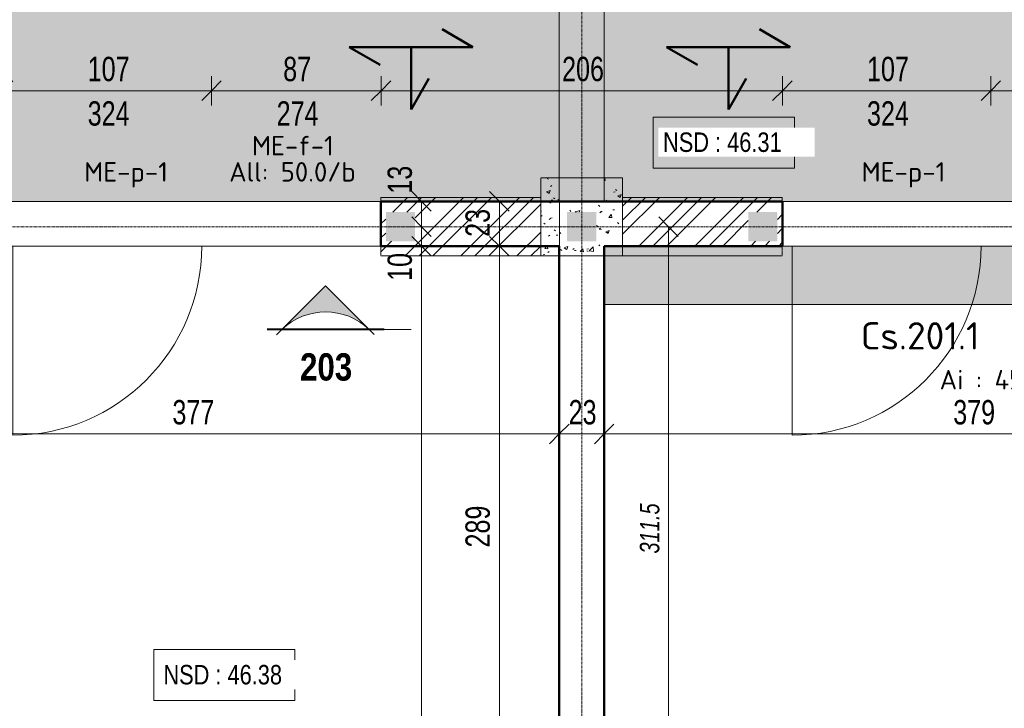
# Model space of a CAD drawing. Header units: millimetres. Extents: x 8507 to 240958, y -8745 to 78383.
# Tile 43 of 71: x 88289 to 93343, y 59267 to 62801. Entities that reach past the tile are written whole.
import ezdxf

# ---------------------------------------------------------------- set-up
doc = ezdxf.new("R2010")
doc.units = ezdxf.units.MM
for name, pattern in [('Ligne de quadrillage', [22.225, 12.7, -3.175, 3.175, -3.175]), ('Tiret 1_16_', [3.175, 1.5875, -1.5875]), ('tiret perso', [2.6, 1.3, -1.3])]:
    doc.linetypes.add(name, pattern=pattern)
for name, color, linetype, lineweight in [('A-ANNO-DIMS', 211, 'Continuous', 9), ('A-ANNO-DIMS-50', 211, 'Continuous', 9), ('A-DETL-GENF', 92, 'Continuous', 5), ('A-DETL-MBND', 5, 'Continuous', 5), ('A-DETL-WIDE', 214, 'Continuous', 50), ('A-DOOR', 31, 'Continuous', 9), ('A-DOOR-IDEN', 31, 'Continuous', 9), ('A-FLOR-IDEN', 11, 'Continuous', 9), ('A-GLAZ-IDEN', 152, 'Continuous', 9), ('A-WALL', 113, 'Continuous', 9), ('G-ANNO-SYMB', 111, 'Continuous', 9), ('S-BEAM-IDEN', 2, 'Continuous', 9), ('S-GRID', 1, 'Continuous', 9)]:
    doc.layers.add(name, color=color, linetype=linetype, lineweight=lineweight)
doc.styles.add('Arial Narrow_4', font='ARIALN.TTF', dxfattribs={"width": 0.9, "height": 125})
doc.styles.add('Arial Narrow_B_2', font='ARIALNB.TTF', dxfattribs={"height": 140})
doc.styles.add('Arial Narrow_I', font='ARIALNI.TTF', dxfattribs={"width": 0.9, "height": 100})
doc.styles.add('Arial_1', font='arial.ttf', dxfattribs={"width": 0.8, "height": 100})
doc.styles.add('ISOCPEUR', font='isocpeur.ttf', dxfattribs={"height": 100})
doc.styles.add('ISOCPEUR_B', font='txt', dxfattribs={"height": 140})
doc.dimstyles.new('AB6_1_50_-_GB', dxfattribs={"dimscale": 304.8, "dimtxt": 127.928872, "dimasz": 0.328084, "dimexe": 0.246063, "dimexo": 0.0625, "dimgap": 0.04101, "dimtad": 1, "dimdec": 0, "dimlfac": 0.1, "dimdsep": 46, "dimtxsty": 'Arial Narrow_4', "dimblk1": 'OBLIQUE', "dimblk2": 'OBLIQUE', "dimsah": 1, "dimcen": 0.09, "dimazin": 0, "dimtfac": 1, "dimtdec": 4, "dimtix": 1, "dimtmove": 0, "dimatfit": 3, "dimfxl": 0.246063, "dimfxlon": 1, "dimtvp": 1, "dimtolj": 1, "dimtzin": 0, "dimarcsym": 2})
doc.dimstyles.new('AB6_1_50_-_GB_1', dxfattribs={"dimscale": 304.8, "dimtxt": 127.928872, "dimasz": 0.328084, "dimexe": 0.246063, "dimexo": 0.0625, "dimgap": 0.04101, "dimtad": 1, "dimdec": 0, "dimlfac": 0.1, "dimdsep": 46, "dimtxsty": 'Arial Narrow_4', "dimblk1": 'OBLIQUE', "dimblk2": 'OBLIQUE', "dimsah": 1, "dimcen": 0.09, "dimazin": 0, "dimtfac": 1, "dimtdec": 4, "dimtix": 1, "dimtmove": 2, "dimatfit": 3, "dimfxl": 0.246063, "dimfxlon": 1, "dimtvp": 1, "dimtolj": 1, "dimtzin": 0, "dimarcsym": 2})
doc.dimstyles.new('AB6_1_50_-_GB_3', dxfattribs={"dimscale": 304.8, "dimtxt": 127.928872, "dimasz": 0.328084, "dimexe": 0.246063, "dimexo": 0.0625, "dimgap": 0.04101, "dimtad": 1, "dimdec": 0, "dimlfac": 0.1, "dimdsep": 46, "dimtxsty": 'Arial Narrow_4', "dimblk1": 'OBLIQUE', "dimblk2": 'OBLIQUE', "dimsah": 1, "dimcen": 0.09, "dimazin": 0, "dimtfac": 1, "dimtdec": 4, "dimtix": 1, "dimtmove": 0, "dimatfit": 3, "dimfxl": 0.246063, "dimfxlon": 1, "dimtvp": 1, "dimtolj": 1, "dimtzin": 0, "dimarcsym": 2})
doc.dimstyles.new('AB6_1_50_-_GB_Italique', dxfattribs={"dimscale": 304.8, "dimtxt": 102.343097, "dimasz": 0.328084, "dimexe": 0.246063, "dimexo": 0.0625, "dimgap": 0.057415, "dimtad": 1, "dimdec": 1, "dimlfac": 0.1, "dimrnd": 0.1, "dimdsep": 46, "dimtxsty": 'Arial Narrow_I', "dimblk1": 'OBLIQUE', "dimblk2": 'OBLIQUE', "dimsah": 1, "dimcen": 0.09, "dimazin": 0, "dimtfac": 1, "dimtdec": 4, "dimtix": 1, "dimtmove": 0, "dimatfit": 3, "dimfxl": 0.246063, "dimfxlon": 1, "dimtvp": 1, "dimtfill": 1, "dimtolj": 1, "dimtzin": 0, "dimarcsym": 2})
pattern_1 = [(45, (64631.8, -542.27), (-143.6841, 143.6841), []), (45, (64703.64, -542.27), (-143.6841, 143.6841), []), (45, (64775.48, -542.27), (-143.6841, 143.6841), [])]

# ---------------------------------------------------------------- blocks, each defined once
blk = doc.blocks.new('Porte 1Vtl - ME-p-1-3010145-R-1 variante')
at = {"layer": 'A-DOOR'}
blk.add_line((485, 115), (485, 1085), dxfattribs=at)
blk.add_arc((485, 115), 970, 90, 180, dxfattribs=at)
blk = doc.blocks.new('Vue de détail - Extrémité de la ligne de coupe - Pleine AB6-966899-R-1 variante')
at = {"layer": 'G-ANNO-SYMB'}
h = blk.add_hatch(color=256, dxfattribs=at)
edge = h.paths.add_edge_path()
edge.add_line((-6, 4.49), (-1.51, 0))
edge.add_arc((-6, -4.7), 6.5, 46.3308, 133.6692)
edge.add_line((-10.49, 0), (-6, 4.49))
for p, q in [((-6, 4.49), (-11.04, -0.56)), ((-6, 4.49), (-10.49, 0)), ((-6, 4.49), (-1.01, -0.51)), ((-1.51, 0), (-6, 4.49)), ((-12, 0.05), (0, 0.05)), ((-12, 0), (0, 0)), ((-12, 0), (-10.49, 0)), ((-12, -0.05), (0, -0.05)), ((0, 0), (-1.51, 0))]:
    blk.add_line(p, q, dxfattribs=at)
blk.add_arc((-6, -4.7), 6.5, 46.3308, 133.6692, dxfattribs=at)
blk = doc.blocks.new('DIMBLOCK32-R-1 variante')
at = {"layer": 'A-ANNO-DIMS-50'}
for p, q in [((88203.7, 62436.3), (88203.7, 62511.3)), ((89273.7, 62436.3), (89273.7, 62511.3)), ((88203.7, 62436.3), (89273.7, 62436.3)), ((88203.7, 62436.3), (88203.7, 62361.3)), ((89273.7, 62436.3), (89273.7, 62361.3))]:
    blk.add_line(p, q, dxfattribs=at)
at = {"layer": 'A-ANNO-DIMS-50', "lineweight": 18}
for p, q in [((88203.7, 62436.3), (88253.7, 62486.3)), ((89273.7, 62436.3), (89323.7, 62486.3)), ((88203.7, 62436.3), (88153.7, 62386.3)), ((89273.7, 62436.3), (89223.7, 62386.3))]:
    blk.add_line(p, q, dxfattribs=at)
at = {"layer": 'A-ANNO-DIMS-50', "color": 0, "char_height": 125, "width": 241.237, "attachment_point": 1, "line_spacing_factor": 0.974696, "style": 'Arial Narrow_4'}
for s, insert in [('107', (88638.1, 62610.4)), ('324', (88638.1, 62382.3))]:
    blk.add_mtext(s, dxfattribs=dict(at, insert=insert))
blk = doc.blocks.new('_Oblique')
at = {"color": 0, "linetype": 'ByBlock', "lineweight": -2}
blk.add_line((-0.5, -0.5), (0.5, 0.5), dxfattribs=at)
blk = doc.blocks.new('DIMBLOCK33-R-1 variante')
at = {"layer": 'A-ANNO-DIMS-50'}
for p, q in [((89273.7, 62436.3), (89273.7, 62511.3)), ((90143.7, 62436.3), (90143.7, 62511.3)), ((89273.7, 62436.3), (90143.7, 62436.3)), ((89273.7, 62436.3), (89273.7, 62361.3)), ((90143.7, 62436.3), (90143.7, 62361.3))]:
    blk.add_line(p, q, dxfattribs=at)
at = {"layer": 'A-ANNO-DIMS-50', "lineweight": 18}
for p, q in [((89273.7, 62436.3), (89323.7, 62486.3)), ((90143.7, 62436.3), (90193.7, 62486.3)), ((89273.7, 62436.3), (89223.7, 62386.3)), ((90143.7, 62436.3), (90093.7, 62386.3))]:
    blk.add_line(p, q, dxfattribs=at)
at = {"layer": 'A-ANNO-DIMS-50', "color": 0, "char_height": 125, "attachment_point": 1, "line_spacing_factor": 0.974696, "style": 'Arial Narrow_4'}
for s, insert, width in [('87', (89641.6, 62610.4), 160.825), ('274', (89608.1, 62382.3), 241.237)]:
    blk.add_mtext(s, dxfattribs=dict(at, insert=insert, width=width))
blk = doc.blocks.new('DIMBLOCK34-R-1 variante')
at = {"layer": 'A-ANNO-DIMS-50'}
for p, q in [((90143.7, 62436.3), (90143.7, 62511.3)), ((92203.7, 62436.3), (92203.7, 62511.3)), ((90143.7, 62436.3), (92203.7, 62436.3)), ((90143.7, 62436.3), (90143.7, 62361.3)), ((92203.7, 62436.3), (92203.7, 62361.3))]:
    blk.add_line(p, q, dxfattribs=at)
at = {"layer": 'A-ANNO-DIMS-50', "lineweight": 18}
for p, q in [((90143.7, 62436.3), (90193.7, 62486.3)), ((92203.7, 62436.3), (92253.7, 62486.3)), ((90143.7, 62436.3), (90093.7, 62386.3)), ((92203.7, 62436.3), (92153.7, 62386.3))]:
    blk.add_line(p, q, dxfattribs=at)
at = {"layer": 'A-ANNO-DIMS-50', "color": 0, "insert": (91073.1, 62610.4), "char_height": 125, "width": 241.237, "attachment_point": 1, "line_spacing_factor": 0.974696, "style": 'Arial Narrow_4'}
blk.add_mtext('206', dxfattribs=at)
blk = doc.blocks.new('DIMBLOCK35-R-1 variante')
at = {"layer": 'A-ANNO-DIMS-50'}
for p, q in [((92203.7, 62436.3), (92203.7, 62511.3)), ((93273.7, 62436.3), (93273.7, 62511.3)), ((92203.7, 62436.3), (93273.7, 62436.3)), ((92203.7, 62436.3), (92203.7, 62361.3)), ((93273.7, 62436.3), (93273.7, 62361.3))]:
    blk.add_line(p, q, dxfattribs=at)
at = {"layer": 'A-ANNO-DIMS-50', "lineweight": 18}
for p, q in [((92203.7, 62436.3), (92253.7, 62486.3)), ((93273.7, 62436.3), (93323.7, 62486.3)), ((92203.7, 62436.3), (92153.7, 62386.3)), ((93273.7, 62436.3), (93223.7, 62386.3))]:
    blk.add_line(p, q, dxfattribs=at)
at = {"layer": 'A-ANNO-DIMS-50', "color": 0, "char_height": 125, "width": 241.237, "attachment_point": 1, "line_spacing_factor": 0.974696, "style": 'Arial Narrow_4'}
for s, insert in [('107', (92638.1, 62610.4)), ('324', (92638.1, 62382.3))]:
    blk.add_mtext(s, dxfattribs=dict(at, insert=insert))
blk = doc.blocks.new('DIMBLOCK36-R-1 variante')
at = {"layer": 'A-ANNO-DIMS-50'}
for p, q in [((93273.7, 62436.3), (93273.7, 62511.3)), ((94143.7, 62436.3), (94143.7, 62511.3)), ((93273.7, 62436.3), (94143.7, 62436.3)), ((93273.7, 62436.3), (93273.7, 62361.3)), ((94143.7, 62436.3), (94143.7, 62361.3))]:
    blk.add_line(p, q, dxfattribs=at)
at = {"layer": 'A-ANNO-DIMS-50', "lineweight": 18}
for p, q in [((93273.7, 62436.3), (93323.7, 62486.3)), ((94143.7, 62436.3), (94193.7, 62486.3)), ((93273.7, 62436.3), (93223.7, 62386.3)), ((94143.7, 62436.3), (94093.7, 62386.3))]:
    blk.add_line(p, q, dxfattribs=at)
at = {"layer": 'A-ANNO-DIMS-50', "color": 0, "char_height": 125, "attachment_point": 1, "line_spacing_factor": 0.974696, "style": 'Arial Narrow_4'}
for s, insert, width in [('87', (93641.6, 62610.4), 160.825), ('274', (93608.1, 62382.3), 241.237)]:
    blk.add_mtext(s, dxfattribs=dict(at, insert=insert, width=width))
blk = doc.blocks.new('DIMBLOCK49-R-1 variante')
at = {"layer": 'A-ANNO-DIMS-50', "lineweight": 18}
for p, q in [((90751.3, 61638.6), (90701.3, 61688.6)), ((90751.3, 61638.6), (90801.3, 61588.6)), ((90751.3, 58747), (90701.3, 58797)), ((90751.3, 58747), (90801.3, 58697))]:
    blk.add_line(p, q, dxfattribs=at)
at = {"layer": 'A-ANNO-DIMS-50'}
for p, q in [((90751.3, 61638.6), (90676.3, 61638.6)), ((90751.3, 58747), (90751.3, 61638.6)), ((90751.3, 61638.6), (90826.3, 61638.6)), ((90751.3, 58747), (90676.3, 58747)), ((90751.3, 58747), (90826.3, 58747))]:
    blk.add_line(p, q, dxfattribs=at)
at = {"layer": 'A-ANNO-DIMS-50', "color": 0, "insert": (90577.2, 60092.3), "char_height": 125, "width": 241.237, "attachment_point": 1, "rotation": 90, "line_spacing_factor": 0.974696, "style": 'Arial Narrow_4'}
blk.add_mtext('289', dxfattribs=at)
blk = doc.blocks.new('DIMBLOCK50-R-1 variante')
at = {"layer": 'A-ANNO-DIMS-50', "lineweight": 18}
for p, q in [((90751.3, 61868.6), (90701.3, 61918.6)), ((90751.3, 61868.6), (90801.3, 61818.6)), ((90751.3, 61638.6), (90701.3, 61688.6)), ((90751.3, 61638.6), (90801.3, 61588.6))]:
    blk.add_line(p, q, dxfattribs=at)
at = {"layer": 'A-ANNO-DIMS-50'}
for p, q in [((90751.3, 61868.6), (90676.3, 61868.6)), ((90751.3, 61638.6), (90751.3, 61868.6)), ((90751.3, 61868.6), (90826.3, 61868.6)), ((90751.3, 61638.6), (90676.3, 61638.6)), ((90751.3, 61638.6), (90826.3, 61638.6))]:
    blk.add_line(p, q, dxfattribs=at)
at = {"layer": 'A-ANNO-DIMS-50', "color": 0, "insert": (90577.2, 61686.5), "char_height": 125, "width": 160.825, "attachment_point": 1, "rotation": 90, "line_spacing_factor": 0.974696, "style": 'Arial Narrow_4'}
blk.add_mtext('23', dxfattribs=at)
blk = doc.blocks.new('DIMBLOCK76-R-1 variante')
at = {"layer": 'A-ANNO-DIMS-50'}
for p, q in [((91288.7, 60675.1), (91288.7, 60750.1)), ((95073.7, 60675.1), (95073.7, 60750.1)), ((95073.7, 60675.1), (91288.7, 60675.1)), ((91288.7, 60675.1), (91288.7, 60600.1)), ((95073.7, 60675.1), (95073.7, 60600.1))]:
    blk.add_line(p, q, dxfattribs=at)
at = {"layer": 'A-ANNO-DIMS-50', "lineweight": 18}
for p, q in [((91288.7, 60675.1), (91338.7, 60725.1)), ((95073.7, 60675.1), (95123.7, 60725.1)), ((91288.7, 60675.1), (91238.7, 60625.1)), ((95073.7, 60675.1), (95023.7, 60625.1))]:
    blk.add_line(p, q, dxfattribs=at)
at = {"layer": 'A-ANNO-DIMS-50', "color": 0, "insert": (93080.6, 60849.1), "char_height": 125, "width": 241.237, "attachment_point": 1, "line_spacing_factor": 0.974696, "style": 'Arial Narrow_4'}
blk.add_mtext('379', dxfattribs=at)
blk = doc.blocks.new('DIMBLOCK77-R-1 variante')
at = {"layer": 'A-ANNO-DIMS-50'}
for p, q in [((91058.7, 60675.1), (91058.7, 60750.1)), ((91288.7, 60675.1), (91288.7, 60750.1)), ((91288.7, 60675.1), (91058.7, 60675.1)), ((91058.7, 60675.1), (91058.7, 60600.1)), ((91288.7, 60675.1), (91288.7, 60600.1))]:
    blk.add_line(p, q, dxfattribs=at)
at = {"layer": 'A-ANNO-DIMS-50', "lineweight": 18}
for p, q in [((91058.7, 60675.1), (91108.7, 60725.1)), ((91288.7, 60675.1), (91338.7, 60725.1)), ((91058.7, 60675.1), (91008.7, 60625.1)), ((91288.7, 60675.1), (91238.7, 60625.1))]:
    blk.add_line(p, q, dxfattribs=at)
at = {"layer": 'A-ANNO-DIMS-50', "color": 0, "insert": (91106.6, 60849.1), "char_height": 125, "width": 160.825, "attachment_point": 1, "line_spacing_factor": 0.974696, "style": 'Arial Narrow_4'}
blk.add_mtext('23', dxfattribs=at)
blk = doc.blocks.new('DIMBLOCK78-R-1 variante')
at = {"layer": 'A-ANNO-DIMS-50'}
for p, q in [((87288.7, 60675.1), (87288.7, 60750.1)), ((91058.7, 60675.1), (91058.7, 60750.1)), ((91058.7, 60675.1), (87288.7, 60675.1)), ((87288.7, 60675.1), (87288.7, 60600.1)), ((91058.7, 60675.1), (91058.7, 60600.1))]:
    blk.add_line(p, q, dxfattribs=at)
at = {"layer": 'A-ANNO-DIMS-50', "lineweight": 18}
for p, q in [((87288.7, 60675.1), (87338.7, 60725.1)), ((91058.7, 60675.1), (91108.7, 60725.1)), ((87288.7, 60675.1), (87238.7, 60625.1)), ((91058.7, 60675.1), (91008.7, 60625.1))]:
    blk.add_line(p, q, dxfattribs=at)
at = {"layer": 'A-ANNO-DIMS-50', "color": 0, "insert": (89073.1, 60849.1), "char_height": 125, "width": 241.237, "attachment_point": 1, "line_spacing_factor": 0.974696, "style": 'Arial Narrow_4'}
blk.add_mtext('377', dxfattribs=at)
blk = doc.blocks.new('DIMBLOCK297-R-1 variante')
at = {"layer": 'A-ANNO-DIMS-50', "lineweight": 18}
for p, q in [((91618.9, 61738.6), (91568.9, 61788.6)), ((91618.9, 61738.6), (91668.9, 61688.6)), ((91618.9, 58623.6), (91568.9, 58673.6)), ((91618.9, 58623.6), (91668.9, 58573.6))]:
    blk.add_line(p, q, dxfattribs=at)
at = {"layer": 'A-ANNO-DIMS-50'}
for p, q in [((91618.9, 61738.6), (91543.9, 61738.6)), ((91618.9, 61738.6), (91618.9, 58623.6)), ((91618.9, 61738.6), (91693.9, 61738.6)), ((91618.9, 58623.6), (91543.9, 58623.6)), ((91618.9, 58623.6), (91693.9, 58623.6))]:
    blk.add_line(p, q, dxfattribs=at)
at = {"layer": 'A-ANNO-DIMS-50', "color": 0, "insert": (91472.2, 60060.8), "char_height": 100, "width": 288.51, "attachment_point": 1, "rotation": 90, "line_spacing_factor": 0.974696, "style": 'Arial Narrow_I', "bg_fill": 3, "box_fill_scale": 1.25, "bg_fill_color": 256, "bg_fill_true_color": 13158600, "bg_fill_transparency": 0}
blk.add_mtext('311.5', dxfattribs=at)
blk = doc.blocks.new('DIMBLOCK339-R-1 variante')
at = {"layer": 'A-ANNO-DIMS-50', "lineweight": 18}
for p, q in [((90351.3, 61638.6), (90301.3, 61688.6)), ((90351.3, 61638.6), (90401.3, 61588.6)), ((90351.3, 53535.4), (90301.3, 53585.4)), ((90351.3, 53535.4), (90401.3, 53485.4))]:
    blk.add_line(p, q, dxfattribs=at)
at = {"layer": 'A-ANNO-DIMS-50'}
for p, q in [((90351.3, 61638.6), (90276.3, 61638.6)), ((90351.3, 53535.4), (90351.3, 61638.6)), ((90351.3, 61638.6), (90426.3, 61638.6)), ((90351.3, 53535.4), (90276.3, 53535.4)), ((90351.3, 53535.4), (90426.3, 53535.4))]:
    blk.add_line(p, q, dxfattribs=at)
at = {"layer": 'A-ANNO-DIMS-50', "color": 0, "insert": (90177.2, 57486.5), "char_height": 125, "width": 241.237, "attachment_point": 1, "rotation": 90, "line_spacing_factor": 0.974696, "style": 'Arial Narrow_4'}
blk.add_mtext('810', dxfattribs=at)
blk = doc.blocks.new('DIMBLOCK340-R-1 variante')
at = {"layer": 'A-ANNO-DIMS-50', "lineweight": 18}
for p, q in [((90351.3, 61738.6), (90301.3, 61788.6)), ((90351.3, 61738.6), (90401.3, 61688.6)), ((90351.3, 61638.6), (90301.3, 61688.6)), ((90351.3, 61638.6), (90401.3, 61588.6))]:
    blk.add_line(p, q, dxfattribs=at)
at = {"layer": 'A-ANNO-DIMS-50'}
for p, q in [((90351.3, 61738.6), (90276.3, 61738.6)), ((90351.3, 61638.6), (90351.3, 61738.6)), ((90351.3, 61738.6), (90426.3, 61738.6)), ((90351.3, 61638.6), (90276.3, 61638.6)), ((90351.3, 61638.6), (90426.3, 61638.6))]:
    blk.add_line(p, q, dxfattribs=at)
at = {"layer": 'A-ANNO-DIMS-50', "color": 0, "insert": (90177.2, 61460.4), "char_height": 125, "width": 160.825, "attachment_point": 1, "rotation": 90, "line_spacing_factor": 0.974696, "style": 'Arial Narrow_4'}
blk.add_mtext('10', dxfattribs=at)
blk = doc.blocks.new('DIMBLOCK341-R-1 variante')
at = {"layer": 'A-ANNO-DIMS-50', "lineweight": 18}
for p, q in [((90351.3, 61868.6), (90301.3, 61918.6)), ((90351.3, 61868.6), (90401.3, 61818.6)), ((90351.3, 61738.6), (90301.3, 61788.6)), ((90351.3, 61738.6), (90401.3, 61688.6))]:
    blk.add_line(p, q, dxfattribs=at)
at = {"layer": 'A-ANNO-DIMS-50'}
for p, q in [((90351.3, 61868.6), (90276.3, 61868.6)), ((90351.3, 61738.6), (90351.3, 61868.6)), ((90351.3, 61868.6), (90426.3, 61868.6)), ((90351.3, 61738.6), (90276.3, 61738.6)), ((90351.3, 61738.6), (90426.3, 61738.6))]:
    blk.add_line(p, q, dxfattribs=at)
at = {"layer": 'A-ANNO-DIMS-50', "color": 0, "insert": (90177.2, 61908), "char_height": 125, "width": 160.825, "attachment_point": 1, "rotation": 90, "line_spacing_factor": 0.974696, "style": 'Arial Narrow_4'}
blk.add_mtext('13', dxfattribs=at)

msp = doc.modelspace()

# ---------------------------------------------------------------- hatches: boundary and pattern name
at = {"layer": 'A-DETL-GENF'}
for points in [[(90168.65, 61663.56), (90318.65, 61663.56), (90318.65, 61813.56), (90168.65, 61813.56)], [(91098.65, 61663.56), (91248.65, 61663.56), (91248.65, 61813.56), (91098.65, 61813.56)], [(92028.65, 61663.56), (92178.65, 61663.56), (92178.65, 61813.56), (92028.65, 61813.56)]]:
    msp.add_hatch(color=8, dxfattribs=at).paths.add_polyline_path(points)
at = {"layer": 'A-DETL-MBND'}
h = msp.add_hatch(dxfattribs=at)
h.set_pattern_fill('FP_17', color=8, style=0, pattern_type=2)
h.set_pattern_definition([(0, (64631.8, -542.27), (0, 101.6), [3.353, -98.247]), (0, (64682.6, -491.47), (0, 101.6), [3.353, -98.247])])
h.paths.add_polyline_path([(95303.65, 61838.56), (99048.65, 61838.56), (99048.65, 63400.23), (95303.65, 63400.23), (95303.65, 61868.56)])
h.paths.add_polyline_path([(99298.65, 61838.56), (99843.65, 61838.56), (99843.65, 63400.23), (99298.65, 63400.23), (99298.65, 61889.41)])
h.paths.add_polyline_path([(95073.65, 61868.56), (95073.65, 63400.23), (91288.65, 63400.23), (91288.65, 61868.56), (93383.99, 61868.56)])
h.paths.add_polyline_path([(91058.65, 61868.56), (91058.65, 63400.23), (87288.65, 63400.23), (87288.65, 61868.56), (89812.49, 61868.56)])
h.paths.add_polyline_path([(87058.65, 61868.56), (87058.65, 63400.23), (83288.65, 63400.23), (83288.65, 61868.56), (86241, 61868.56)])
h.paths.add_polyline_path([(83058.65, 61868.56), (83058.65, 63400.23), (79288.65, 63400.23), (79288.65, 61868.56), (82669.5, 61868.56)])
h.paths.add_polyline_path([(79058.65, 61868.56), (79058.65, 63400.23), (75283.65, 63400.23), (75283.65, 61868.56), (78523.65, 61868.56)])
h.paths.add_polyline_path([(75053.65, 61868.56), (75053.65, 63400.23), (71288.65, 63400.23), (71288.65, 61868.56), (74790.95, 61868.56)])
h.paths.add_polyline_path([(71058.65, 61868.56), (71058.65, 63400.23), (67288.65, 63400.23), (67288.65, 61868.56), (70169.25, 61868.56)])
h.paths.add_polyline_path([(67058.65, 61868.56), (67058.65, 63400.23), (63273.65, 63400.23), (63273.65, 61868.56), (64812, 61868.56)])
for points in [[(91288.65, 61868.56), (91288.65, 63400.23), (91058.65, 63400.23), (91058.65, 61868.56)], [(95073.65, 61338.56), (95073.65, 61638.56), (91288.65, 61638.56), (91288.65, 61338.56)]]:
    msp.add_hatch(color=254, dxfattribs=at).paths.add_polyline_path(points)
at = {"layer": 'A-DETL-MBND', "linetype": 'Tiret 1_16_'}
h = msp.add_hatch(dxfattribs=at)
h.set_pattern_fill('FP_14', style=0, pattern_type=2)
h.set_pattern_definition([(50, (64631.8, -542.27), (182.18467, -15.9391), [19.05, -209.55]), (355, (64631.8, -542.27), (-35.24243, 191.0566), [15.24, -167.64]), (100.451, (64646.98, -543.6), (146.9425, 175.1167), [16.19, -178.09]), (46.184, (64631.8, -491.47), (271.0789, -42.0433), [28.575, -314.325]), (96.636, (64654.4, -494.97), (237.4025, 247.4272), [24.285, -267.135]), (351.184, (64631.8, -491.47), (237.4046, 247.4251), [22.86, -251.46]), (21, (64657.2, -504.17), (151.61488, -102.26552), [19.05, -209.55]), (326, (64657.2, -504.17), (61.80236, 184.18774), [15.24, -167.64]), (71.451, (64669.83, -512.7), (213.41706, 81.92137), [16.19, -178.09]), (37.5, (64631.8, -542.27), (3.08832, 84.555076), [8.382, -157.226, 8.382, -161.798, -168.275]), (37.5, (64631.8, -542.27), (3.08832, 84.555076), [-335.788, 8.382, -159.893]), (7.5, (64631.8, -542.27), (66.81944, 100.18075), [8.382, -88.646, 8.382, -153.416, -64.135]), (7.5, (64631.8, -542.27), (66.81944, 100.18075), [-258.826, 8.382, -55.753]), (327.5, (64575.156, -542.27), (135.59049, -5.72891), [8.382, -55.118, 8.382, -189.738, -262.89]), (327.5, (64575.156, -542.27), (135.59049, -5.72891), [-261.62, 8.382, -254.508]), (317.5, (64549.76, -542.27), (148.12889, 25.42676), [8.382, -74.168, 8.382, -123.19, -186.69]), (317.5, (64549.76, -542.27), (148.12889, 25.42676), [-214.122, 8.382, -178.308])])
h.paths.add_polyline_path([(91248.65, 61588.56), (91288.65, 61588.56), (91288.65, 61638.56), (91383.23, 61638.56), (91383.23, 61988.56), (91288.65, 61988.56), (91288.65, 61868.56), (91058.65, 61868.56), (91058.65, 61988.56), (90963.23, 61988.56), (90963.23, 61588.56), (91098.65, 61588.56)])
h.paths.add_polyline_path([(91098.65, 61663.56), (91098.65, 61813.56), (91248.65, 61813.56), (91248.65, 61663.56)])
h = msp.add_hatch(dxfattribs=at)
h.set_pattern_fill('FP_13', style=0, pattern_type=2)
h.set_pattern_definition(pattern_1)
h.paths.add_polyline_path([(90318.65, 61588.56), (90963.23, 61588.56), (90963.23, 61888.56), (90143.65, 61888.56), (90143.65, 61588.56), (90168.65, 61588.56)])
h.paths.add_polyline_path([(90318.65, 61663.56), (90168.65, 61663.56), (90168.65, 61813.56), (90318.65, 61813.56)])
h = msp.add_hatch(dxfattribs=at)
h.set_pattern_fill('FP_13', style=0, pattern_type=2)
h.set_pattern_definition(pattern_1)
h.paths.add_polyline_path([(92028.65, 61638.56), (92203.23, 61638.56), (92203.23, 61888.56), (91383.65, 61888.56), (91383.65, 61638.56)])
h.paths.add_polyline_path([(92178.65, 61663.56), (92028.65, 61663.56), (92028.65, 61813.56), (92178.65, 61813.56)])

# ---------------------------------------------------------------- linework, layer by layer
at = {"layer": 'A-DETL-MBND', "color": 7}
for p, q in [((91058.65, 63400.23), (91058.65, 61868.56)), ((91058.65, 61868.56), (91058.65, 63400.23)), ((91288.65, 61868.56), (91288.65, 63400.23)), ((91288.65, 61868.56), (91288.65, 63400.23)), ((91058.65, 61868.56), (91288.65, 61868.56)), ((91288.65, 61868.56), (91058.65, 61868.56)), ((91288.65, 61338.56), (91288.65, 61638.56)), ((91288.65, 61638.56), (95073.65, 61638.56)), ((95073.65, 61338.56), (91288.65, 61338.56)), ((91288.65, 61338.56), (95073.65, 61338.56))]:
    msp.add_line(p, q, dxfattribs=at)
at = {"layer": 'A-DETL-MBND', "color": 7, "linetype": 'Tiret 1_16_'}
for p, q in [((90963.23, 61588.56), (90963.23, 61988.56)), ((90963.23, 61988.56), (91383.23, 61988.56)), ((91383.23, 61988.56), (90963.23, 61988.56)), ((90963.23, 61988.56), (90963.23, 61588.56)), ((91383.23, 61988.56), (91383.23, 61588.56)), ((91383.23, 61588.56), (91383.23, 61988.56)), ((90143.65, 61888.56), (90963.23, 61888.56)), ((90963.23, 61888.56), (90143.65, 61888.56)), ((90143.65, 61588.56), (90143.65, 61888.56)), ((90143.65, 61888.56), (90143.65, 61588.56)), ((90963.23, 61888.56), (90963.23, 61588.56)), ((90963.23, 61888.56), (90963.23, 61588.56)), ((91383.65, 61888.56), (92203.23, 61888.56)), ((92203.23, 61888.56), (91383.65, 61888.56)), ((91383.65, 61588.56), (91383.65, 61888.56)), ((91383.65, 61888.56), (91383.65, 61588.56)), ((92203.23, 61888.56), (92203.23, 61588.56)), ((92203.23, 61888.56), (92203.23, 61588.56)), ((90143.65, 61588.56), (91383.23, 61588.56)), ((91383.23, 61588.56), (90143.65, 61588.56)), ((91383.65, 61588.56), (92203.23, 61588.56)), ((92203.23, 61588.56), (91383.65, 61588.56))]:
    msp.add_line(p, q, dxfattribs=at)
at = {"layer": 'A-DETL-MBND'}
for p, q in [((95303.65, 61868.56), (71543.65, 61868.56)), ((75406.42, 61869.73), (91060.38, 61866.61)), ((91058.68, 53305.4), (91060.38, 61866.61))]:
    msp.add_line(p, q, dxfattribs=at)
at = {"layer": 'A-DETL-MBND', "color": 7, "linetype": 'tiret perso'}
for p, q in [((95303.65, 61868.56), (91288.65, 61868.56)), ((91288.65, 53835.4), (91288.65, 61338.56))]:
    msp.add_line(p, q, dxfattribs=at)
at = {"layer": 'A-DETL-WIDE'}
for p, q in [((90615.53, 62660.23), (90457.48, 62751.48)), ((92244.3, 62660.23), (92086.25, 62751.48)), ((89980.93, 62660.23), (90615.53, 62660.23)), ((90138.98, 62568.98), (89980.93, 62660.23)), ((90298.23, 62340.23), (90298.23, 62660.23)), ((91609.7, 62660.23), (92244.3, 62660.23)), ((91767.75, 62568.98), (91609.7, 62660.23)), ((91927, 62340.23), (91927, 62660.23)), ((90389.48, 62498.28), (90298.23, 62340.23)), ((92018.25, 62498.28), (91927, 62340.23))]:
    msp.add_line(p, q, dxfattribs=at)
at = {"layer": 'A-FLOR-IDEN', "flags": 128}
for points in [[(91541.27, 62301.27), (92265.67, 62301.27), (92265.67, 62039.27), (91541.27, 62039.27)], [(88976.9, 59568.75), (89701.3, 59568.75), (89701.3, 59306.75), (88976.9, 59306.75)]]:
    msp.add_lwpolyline(points, close=True, dxfattribs=at)
at = {"layer": 'A-WALL'}
for p, q in [((90143.65, 61868.56), (77663.65, 61868.56)), ((90143.65, 61868.56), (90143.65, 61638.56)), ((94143.65, 61868.56), (92203.65, 61868.56)), ((92203.65, 61868.56), (92203.65, 61638.56)), ((90143.65, 61638.56), (79248.65, 61638.56)), ((92203.65, 61638.56), (94143.65, 61638.56))]:
    msp.add_line(p, q, dxfattribs=at)
at = {"layer": 'A-WALL', "lineweight": 50}
for p, q in [((90143.65, 61868.56), (92203.65, 61868.56)), ((90143.65, 61638.56), (90143.65, 61868.56)), ((92203.65, 61868.56), (92203.65, 61638.56)), ((91058.65, 61638.56), (90143.65, 61638.56)), ((91058.65, 58746.98), (91058.65, 61638.56)), ((92203.65, 61638.56), (91288.65, 61638.56)), ((91288.65, 61638.56), (91288.65, 58746.98))]:
    msp.add_line(p, q, dxfattribs=at)
at = {"layer": 'G-ANNO-SYMB'}
msp.add_line((90159.17, 61211.15), (90299.13, 61211.15), dxfattribs=at)
at = {"layer": 'S-GRID', "linetype": 'Ligne de quadrillage'}
for p, q in [((91173.65, 47292.72), (91173.65, 65870.79)), ((48070.04, 61738.56), (102467.67, 61738.56))]:
    msp.add_line(p, q, dxfattribs=at)

# ---------------------------------------------------------------- block references
at = {"layer": 'A-DOOR', "rotation": 180}
for p in [(88738.65, 61753.56), (92738.65, 61753.56)]:
    msp.add_blockref('Porte 1Vtl - ME-p-1-3010145-R-1 variante', p, dxfattribs=at)
at = {"layer": 'G-ANNO-SYMB', "xscale": 49.99999999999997, "yscale": 49.99999999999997, "zscale": 49.99999999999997}
msp.add_blockref('Vue de détail - Extrémité de la ligne de coupe - Pleine AB6-966899-R-1 variante', (90159.17, 61211.15), dxfattribs=at)

# ---------------------------------------------------------------- texts
at = {"layer": 'A-DOOR-IDEN', "char_height": 100, "width": 525.1053, "attachment_point": 1, "style": 'ISOCPEUR'}
for insert in [(88620.4, 62069.99), (92610.4, 62069.99)]:
    msp.add_mtext('ME-p-1', dxfattribs=dict(at, insert=insert))
at = {"layer": 'A-GLAZ-IDEN', "char_height": 100, "attachment_point": 1, "style": 'ISOCPEUR'}
for s, insert, width in [('ME-f-1', (89481.53, 62204.38), 513.08), ('All: 50.0/b', (89364.28, 62069.99), 797.6791)]:
    msp.add_mtext(s, dxfattribs=dict(at, insert=insert, width=width))
at = {"layer": 'G-ANNO-SYMB', "insert": (89728.23, 61089.2), "char_height": 140, "width": 324.6834, "attachment_point": 1, "style": 'Arial Narrow_B_2'}
msp.add_mtext('203', dxfattribs=at)
at = {"layer": 'S-BEAM-IDEN', "attachment_point": 1}
for s, insert, char_height, width, style in [('Cs.201.1', (92606, 61248.59), 140, 793.6706, 'ISOCPEUR_B'), ('Ai : 45.58', (93010.89, 61003.7), 100, 737.5525, 'ISOCPEUR')]:
    msp.add_mtext(s, dxfattribs=dict(at, insert=insert, char_height=char_height, width=width, style=style))

# ---------------------------------------------------------------- dimensions: what is measured, and where the dimension line sits
at = {"layer": 'A-ANNO-DIMS'}
for base, p1, p2, text, override, picture, middle in [((89273.65, 62436.31), (88203.65, 62361.31), (89273.65, 62361.31), '<>\\X324', {"dimpost": '<>', "dimfxl": 1070}, 'DIMBLOCK32-R-1 variante', (88738.65, 62436.31)), ((90143.65, 62436.31), (89273.65, 62361.31), (90143.65, 62361.31), '<>\\X274', {"dimpost": '<>', "dimfxl": 870}, 'DIMBLOCK33-R-1 variante', (89708.65, 62436.31)), ((93273.65, 62436.31), (92203.65, 62361.31), (93273.65, 62361.31), '<>\\X324', {"dimpost": '<>', "dimfxl": 1070}, 'DIMBLOCK35-R-1 variante', (92738.65, 62436.31)), ((94143.65, 62436.31), (93273.65, 62361.31), (94143.65, 62361.31), '<>\\X274', {"dimpost": '<>', "dimfxl": 870}, 'DIMBLOCK36-R-1 variante', (93708.65, 62436.31))]:
    dim = msp.add_linear_dim(base=base, p1=p1, p2=p2, text=text, dimstyle='AB6_1_50_-_GB', override=override, dxfattribs=at)
    dim.commit()
    dim.dimension.update_dxf_attribs({"geometry": picture, "text_midpoint": middle})
for base, p1, p2, angle, dimstyle, override, picture, middle in [((92203.65, 62436.31), (90143.65, 62361.31), (92203.65, 62361.31), 0, 'AB6_1_50_-_GB', {"dimpost": '<>', "dimfxl": 2060}, 'DIMBLOCK34-R-1 variante', (91173.65, 62512.63)), ((90751.26, 61868.56), (90676.26, 61638.56), (90676.26, 61868.56), 90, 'AB6_1_50_-_GB', {"dimpost": '<>', "dimfxl": 230}, 'DIMBLOCK50-R-1 variante', (90674.94, 61753.56)), ((90351.26, 61638.56), (90276.26, 53535.4), (90276.26, 61638.56), 90, 'AB6_1_50_-_GB_3', {"dimpost": '<>', "dimfxl": 8103.163046}, 'DIMBLOCK339-R-1 variante', (90274.94, 57586.98)), ((90751.26, 61638.56), (90676.26, 58746.98), (90676.26, 61638.56), 90, 'AB6_1_50_-_GB', {"dimpost": '<>', "dimfxl": 2891.581523}, 'DIMBLOCK49-R-1 variante', (90674.94, 60192.77)), ((91288.65422748, 60675.08526748), (95073.65422748, 60600.08526748), (91288.65422748, 60600.08526748), 0, 'AB6_1_50_-_GB', {"dimpost": '<>', "dimfxl": 3785}, 'DIMBLOCK76-R-1 variante', (93181.15422748, 60751.40689131))]:
    dim = msp.add_linear_dim(base=base, p1=p1, p2=p2, angle=angle, dimstyle=dimstyle, override=override, dxfattribs=at)
    dim.commit()
    dim.dimension.update_dxf_attribs({"geometry": picture, "text_midpoint": middle})
for base, p1, p2, override, picture, middle in [((90351.26, 61868.56), (90276.26, 61738.56), (90276.26, 61868.56), {"dimpost": '<>', "dimfxl": 130}, 'DIMBLOCK341-R-1 variante', (90260.54, 61988.41)), ((90351.26, 61738.56), (90276.26, 61638.56), (90276.26, 61738.56), {"dimpost": '<>', "dimfxl": 100}, 'DIMBLOCK340-R-1 variante', (90260.54, 61540.82))]:
    dim = msp.add_linear_dim(base=base, p1=p1, p2=p2, angle=90, dimstyle='AB6_1_50_-_GB_1', override=override, dxfattribs=at)
    dim.commit()
    dim.dimension.update_dxf_attribs({"geometry": picture, "text_midpoint": middle, "dimtype": 160, "text_rotation": 90})
for base, p1, p2, override, picture, middle in [((87288.65, 60675.09), (91058.65, 60600.09), (87288.65, 60600.09), {"dimpost": '<>', "dimfxl": 3770}, 'DIMBLOCK78-R-1 variante', (89173.65, 60751.41)), ((91058.65, 60675.09), (91288.65, 60600.09), (91058.65, 60600.09), {"dimpost": '<>', "dimfxl": 230}, 'DIMBLOCK77-R-1 variante', (91173.65, 60751.41))]:
    dim = msp.add_linear_dim(base=base, p1=p1, p2=p2, dimstyle='AB6_1_50_-_GB', override=override, dxfattribs=at)
    dim.commit()
    dim.dimension.update_dxf_attribs({"geometry": picture, "text_midpoint": middle})

# ---------------------------------------------------------------- next in the draw order: texts
at = {"layer": 'A-FLOR-IDEN', "char_height": 100, "width": 753.5862, "attachment_point": 1, "style": 'Arial_1', "bg_fill": 3, "box_fill_scale": 1.25, "bg_fill_color": 256, "bg_fill_true_color": 13158600, "bg_fill_transparency": 0}
for s, insert in [('NSD : 46.31', (91591.27, 62222.29)), ('NSD : 46.38', (89026.9, 59489.77))]:
    msp.add_mtext(s, dxfattribs=dict(at, insert=insert))

# ---------------------------------------------------------------- next in the draw order: dimensions: what is measured, and where the dimension line sits
at = {"layer": 'A-ANNO-DIMS'}
dim = msp.add_linear_dim(base=(91618.92, 58623.56), p1=(91693.92, 61738.56), p2=(91543.92, 58623.56), angle=90, dimstyle='AB6_1_50_-_GB_Italique', override={"dimpost": '<>', "dimfxl": 3118.609466}, dxfattribs=at)
dim.commit()
dim.dimension.update_dxf_attribs({"geometry": 'DIMBLOCK297-R-1 variante', "text_midpoint": (91550.37, 60181.06)})

doc.saveas('drawing.dxf')
